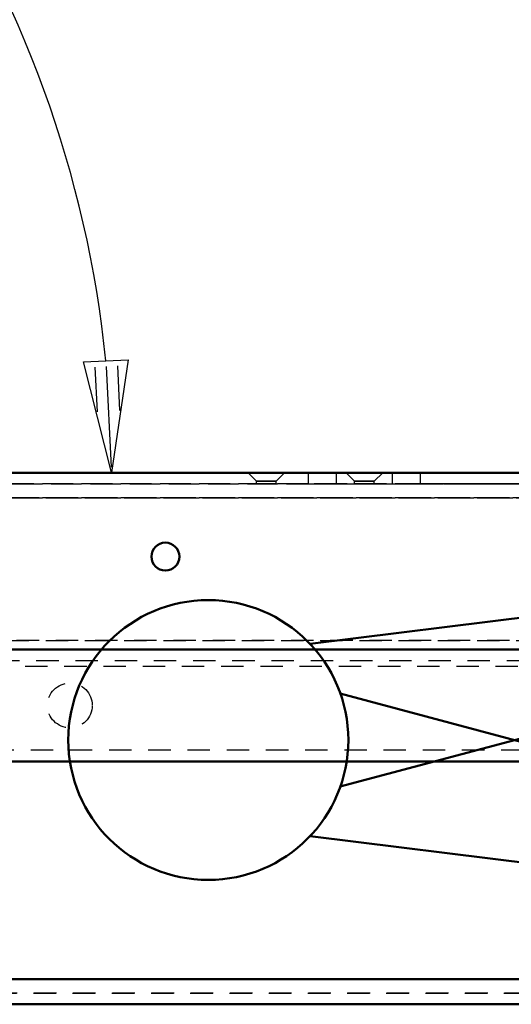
# Model space of a CAD drawing. Extents: x -8441 to -4361, y -3967 to -1117.
# Tile 94 of 149: x -6616 to -6528, y -2718 to -2542. Entities that reach past the tile are written whole.
import ezdxf
from ezdxf.enums import TextEntityAlignment as Align

# ---------------------------------------------------------------- set-up
doc = ezdxf.new("R2010")
doc.units = 0
doc.header["$MEASUREMENT"] = 0
doc.linetypes.add('HIDDEN', pattern=[7, 4, -3])
doc.layers.get('0').update_dxf_attribs({"linetype": 'CONTINUOUS'})
for name, color, linetype in [('DIM49', 4, 'CONTINUOUS'), ('LE_HIDDEN', 7, 'CONTINUOUS'), ('TXT_DIM49', 2, 'CONTINUOUS')]:
    doc.layers.add(name, color=color, linetype=linetype)
doc.layers.add('LE_ALL', color=7, linetype='CONTINUOUS', lineweight=50)

# ---------------------------------------------------------------- blocks, each defined once
blk = doc.blocks.new('_D29', base_point=(-6799.28, -2623.39))
at = {"layer": 'DIM49', "color": 1}
for p, q in [((-6630.75, -2481.98), (-6685.92, -2528.27)), ((-6646.07, -2494.84), (-6630.81, -2508.36)), ((-6637.19, -2513.19), (-6646.07, -2494.84)), ((-6634.6, -2509.98), (-6645.47, -2495.63)), ((-6633.01, -2508.78), (-6637.84, -2502.4)), ((-6636.2, -2511.19), (-6641.03, -2504.81)), ((-6630.81, -2508.36), (-6637.19, -2513.19)), ((-6604.28, -2603.62), (-6596.29, -2603.22)), ((-6599.28, -2623.39), (-6604.28, -2603.62)), ((-6596.29, -2603.22), (-6599.28, -2623.39)), ((-6602.23, -2604.52), (-6601.83, -2612.51)), ((-6600.23, -2604.42), (-6599.33, -2622.39)), ((-6598.23, -2604.32), (-6597.83, -2612.31))]:
    blk.add_line(p, q, dxfattribs=at)
blk.add_arc((-6799.28, -2623.39), 200, 5.7319, 34.268, dxfattribs=at)
at = {"layer": 'TXT_DIM49', "width": 0.518}
blk.add_text('40°', height=25, rotation=289.9943, dxfattribs=at).set_placement((-6603.42, -2532.89), align=Align.CENTER)

msp = doc.modelspace()

# ---------------------------------------------------------------- linework, layer by layer
msp.add_lwpolyline([(-6226.7, -2654.99), (-6913.7, -2654.99, -0.414214), (-6923.7, -2644.99), (-6923.7, -2633.39, -0.414214), (-6913.7, -2623.39), (-6226.7, -2623.39), (-6226.7, -2654.99)], format="xyb")
at = {"layer": 'LE_ALL'}
for p, q in [((-6801.6, -2623.4), (-6375.71, -2623.4)), ((-6752.62, -2623.4), (-6375.71, -2623.4)), ((-6521.76, -2623.4), (-6544.11, -2623.4)), ((-6306.7, -2654.99), (-6711.7, -2654.99)), ((-6718.21, -2713.9), (-6378.11, -2713.9)), ((-6718.21, -2713.9), (-6375.71, -2713.9)), ((-6514.61, -2713.9), (-6718.21, -2713.9)), ((-6514.61, -2713.9), (-6718.21, -2713.9)), ((-6718.21, -2718.4), (-6378.11, -2718.4)), ((-6718.21, -2718.4), (-6378.11, -2718.4)), ((-6718.21, -2718.4), (-6378.11, -2718.4)), ((-6718.21, -2718.4), (-6378.11, -2718.4))]:
    msp.add_line(p, q, dxfattribs=at)
at = {"layer": 'LE_ALL', "color": 1}
for p, q in [((-6563.83, -2653.99), (-6430.89, -2637.44)), ((-6558.42, -2679.5), (-6430.03, -2645.1)), ((-6558.42, -2662.84), (-6430.03, -2697.24)), ((-6563.83, -2688.35), (-6430.89, -2704.9))]:
    msp.add_line(p, q, dxfattribs=at)
at = {"layer": 'LE_ALL'}
for points in [[(-6375.71, -2623.4), (-6752.62, -2623.4)], [(-6383.61, -2623.4), (-6752.62, -2623.4)], [(-6383.61, -2623.4), (-6752.62, -2623.4)], [(-6549.11, -2623.4), (-6521.76, -2623.4)], [(-6521.76, -2623.4), (-6549.11, -2623.4)], [(-6521.76, -2623.4), (-6549.11, -2623.4)], [(-6838.7, -2674.99), (-6526.48, -2674.99), (-6501.48, -2674.99), (-6476.48, -2674.99), (-6451.48, -2674.99), (-6431.91, -2674.99), (-6406.91, -2674.99), (-6381.91, -2674.99), (-6356.91, -2674.99)], [(-6514.61, -2713.9), (-6718.21, -2713.9), (-6718.21, -2714.85)], [(-6514.61, -2713.9), (-6718.21, -2713.9), (-6718.21, -2714.85)], [(-6718.21, -2713.9), (-6514.61, -2713.9)], [(-6718.21, -2713.9), (-6514.61, -2713.9)], [(-6378.11, -2716.4), (-6378.11, -2718.4), (-6718.21, -2718.4)], [(-6378.11, -2716.4), (-6378.11, -2718.4), (-6718.21, -2718.4)]]:
    msp.add_lwpolyline(points, dxfattribs=at)
at = {"layer": 'LE_ALL', "color": 1}
msp.add_circle((-6581.99, -2671.17), 25, dxfattribs=at)
at = {"layer": 'LE_ALL'}
for major_axis in [(0, -2.5), (2.5, 0), (2.5, 0)]:
    msp.add_ellipse((-6589.65, -2638.4), major_axis=major_axis, ratio=1, start_param=0, end_param=6.283185, dxfattribs=at)
at = {"layer": 'LE_HIDDEN', "color": 1, "linetype": 'HIDDEN'}
for p, q in [((-6574.86, -2623.4), (-6568.36, -2623.4)), ((-6574.86, -2623.4), (-6573.36, -2624.9)), ((-6568.36, -2623.4), (-6574.86, -2623.4)), ((-6573.36, -2624.9), (-6569.86, -2624.9)), ((-6569.86, -2624.9), (-6573.36, -2624.9)), ((-6573.36, -2625.4), (-6573.36, -2624.9)), ((-6568.36, -2623.4), (-6569.86, -2624.9)), ((-6564.11, -2623.4), (-6559.11, -2623.4)), ((-6564.11, -2625.4), (-6564.11, -2623.4)), ((-6559.11, -2623.4), (-6564.11, -2623.4)), ((-6559.11, -2625.4), (-6559.11, -2623.4)), ((-6559.11, -2625.4), (-6559.11, -2623.4)), ((-6557.36, -2623.4), (-6550.86, -2623.4)), ((-6557.36, -2623.4), (-6550.86, -2623.4)), ((-6557.36, -2623.4), (-6555.86, -2624.9)), ((-6550.86, -2623.4), (-6557.36, -2623.4)), ((-6557.36, -2623.4), (-6555.86, -2624.9)), ((-6550.86, -2623.4), (-6557.36, -2623.4)), ((-6555.86, -2624.9), (-6552.36, -2624.9)), ((-6555.86, -2624.9), (-6552.36, -2624.9)), ((-6552.36, -2624.9), (-6555.86, -2624.9)), ((-6555.86, -2625.4), (-6555.86, -2624.9)), ((-6555.86, -2625.4), (-6555.86, -2624.9)), ((-6550.86, -2623.4), (-6552.36, -2624.9)), ((-6550.86, -2623.4), (-6552.36, -2624.9)), ((-6549.11, -2623.4), (-6544.11, -2623.4)), ((-6549.11, -2625.4), (-6549.11, -2623.4)), ((-6549.11, -2625.4), (-6549.11, -2623.4)), ((-6544.11, -2623.4), (-6549.11, -2623.4)), ((-6544.11, -2625.4), (-6544.11, -2623.4)), ((-6790.61, -2625.4), (-6383.61, -2625.4)), ((-6383.61, -2625.4), (-6790.61, -2625.4)), ((-6757.02, -2625.4), (-6417.19, -2625.4)), ((-6564.11, -2625.4), (-6644.11, -2625.4)), ((-6569.86, -2625.4), (-6573.36, -2625.4)), ((-6559.11, -2625.4), (-6564.11, -2625.4)), ((-6564.11, -2625.4), (-6559.11, -2625.4)), ((-6552.36, -2625.4), (-6555.86, -2625.4)), ((-6552.36, -2625.4), (-6555.86, -2625.4)), ((-6544.11, -2625.4), (-6549.11, -2625.4)), ((-6549.11, -2625.4), (-6544.11, -2625.4)), ((-6544.11, -2625.4), (-6464.11, -2625.4)), ((-6793.01, -2627.9), (-6381.21, -2627.9)), ((-6381.21, -2627.9), (-6793.01, -2627.9)), ((-6790.61, -2627.9), (-6383.61, -2627.9)), ((-6383.61, -2627.9), (-6790.61, -2627.9)), ((-6383.61, -2627.9), (-6790.61, -2627.9)), ((-6793.01, -2653.4), (-6381.21, -2653.4)), ((-6381.21, -2653.4), (-6793.01, -2653.4)), ((-6308.7, -2672.99), (-6836.7, -2672.99)), ((-6378.11, -2713.9), (-6718.21, -2713.9)), ((-6718.21, -2713.9), (-6378.11, -2713.9)), ((-6718.21, -2713.9), (-6375.71, -2713.9)), ((-6378.11, -2713.9), (-6718.21, -2713.9)), ((-6718.21, -2713.9), (-6378.11, -2713.9)), ((-6718.21, -2713.9), (-6375.71, -2713.9)), ((-6378.11, -2716.4), (-6718.21, -2716.4)), ((-6718.21, -2716.4), (-6378.11, -2716.4)), ((-6378.11, -2716.4), (-6718.21, -2716.4)), ((-6378.11, -2716.4), (-6718.21, -2716.4)), ((-6718.21, -2716.4), (-6378.11, -2716.4)), ((-6378.11, -2716.4), (-6718.21, -2716.4))]:
    msp.add_line(p, q, dxfattribs=at)
for points in [[(-6801.6, -2623.4), (-6375.71, -2623.4), (-6375.71, -2713.9)], [(-6375.71, -2713.9), (-6375.71, -2623.4), (-6801.6, -2623.4), (-6801.6, -2701.73)], [(-6801.6, -2623.4), (-6375.71, -2623.4), (-6375.71, -2713.9)], [(-6375.71, -2713.9), (-6375.71, -2623.4), (-6801.6, -2623.4), (-6801.6, -2701.73)], [(-6549.11, -2623.4), (-6549.11, -2623.4), (-6550.86, -2623.4), (-6550.86, -2623.4), (-6557.36, -2623.4), (-6557.36, -2623.4), (-6559.11, -2623.4), (-6559.11, -2623.4), (-6568.36, -2623.4), (-6568.36, -2623.4), (-6574.86, -2623.4), (-6574.86, -2623.4), (-6649.11, -2623.4), (-6649.11, -2623.4), (-6712.86, -2623.4), (-6712.86, -2623.4), (-6735.36, -2623.4), (-6735.36, -2623.4), (-6752.62, -2623.4), (-6792.29, -2623.4), (-6793.81, -2623.4), (-6795.86, -2623.4)], [(-6790.61, -2625.4), (-6790.61, -2623.4), (-6752.62, -2623.4), (-6735.36, -2623.4), (-6735.36, -2623.4), (-6712.86, -2623.4), (-6712.86, -2623.4), (-6649.11, -2623.4), (-6649.11, -2623.4), (-6574.86, -2623.4), (-6574.86, -2623.4), (-6568.36, -2623.4), (-6568.36, -2623.4), (-6559.11, -2623.4), (-6559.11, -2623.4), (-6557.36, -2623.4), (-6557.36, -2623.4), (-6550.86, -2623.4), (-6550.86, -2623.4), (-6549.11, -2623.4), (-6549.11, -2623.4)], [(-6383.61, -2625.4), (-6790.61, -2625.4), (-6790.61, -2623.4)], [(-6790.61, -2623.4), (-6383.61, -2623.4), (-6383.61, -2625.4)], [(-6752.62, -2623.4), (-6790.61, -2623.4), (-6790.61, -2625.4), (-6383.61, -2625.4)], [(-6549.11, -2623.4), (-6549.11, -2623.4), (-6550.86, -2623.4), (-6550.86, -2623.4), (-6557.36, -2623.4), (-6557.36, -2623.4), (-6559.11, -2623.4), (-6559.11, -2623.4), (-6568.36, -2623.4), (-6568.36, -2623.4), (-6574.86, -2623.4), (-6574.86, -2623.4), (-6649.11, -2623.4), (-6649.11, -2623.4), (-6712.86, -2623.4), (-6712.86, -2623.4), (-6735.36, -2623.4), (-6735.36, -2623.4), (-6752.62, -2623.4), (-6757.02, -2623.4), (-6759.61, -2623.4)], [(-6417.19, -2625.4), (-6757.02, -2625.4), (-6757.02, -2623.4), (-6417.19, -2623.4)], [(-6644.11, -2625.4), (-6644.11, -2623.4), (-6564.11, -2623.4)], [(-6644.11, -2625.4), (-6564.11, -2625.4), (-6564.11, -2623.4), (-6644.11, -2623.4)], [(-6573.36, -2625.4), (-6569.86, -2625.4), (-6569.86, -2624.9)], [(-6555.86, -2625.4), (-6552.36, -2625.4), (-6552.36, -2624.9), (-6555.86, -2624.9)], [(-6555.86, -2625.4), (-6552.36, -2625.4), (-6552.36, -2624.9)], [(-6459.11, -2625.4), (-6464.11, -2625.4), (-6544.11, -2625.4), (-6544.11, -2623.4), (-6464.11, -2623.4)], [(-6793.01, -2627.9), (-6381.21, -2627.9), (-6381.21, -2653.4)], [(-6793.01, -2627.9), (-6793.01, -2653.4), (-6381.21, -2653.4), (-6381.21, -2627.9)], [(-6381.21, -2653.4), (-6793.01, -2653.4), (-6793.01, -2627.9)], [(-6381.21, -2653.4), (-6381.21, -2627.9), (-6793.01, -2627.9), (-6793.01, -2653.4)], [(-6790.61, -2627.9), (-6383.61, -2627.9), (-6383.61, -2626.94)], [(-6836.7, -2656.99), (-6308.7, -2656.99), (-6308.7, -2672.99)], [(-6656.7, -2657.99), (-6451.7, -2657.99)], [(-6375.71, -2713.9), (-6718.21, -2713.9), (-6718.21, -2716.4)], [(-6375.71, -2713.9), (-6718.21, -2713.9), (-6718.21, -2716.4)], [(-6718.21, -2716.4), (-6378.11, -2716.4), (-6378.11, -2718.4)], [(-6718.21, -2716.4), (-6378.11, -2716.4), (-6378.11, -2718.4)], [(-6378.11, -2718.4), (-6718.21, -2718.4)], [(-6378.11, -2718.4), (-6718.21, -2718.4)]]:
    msp.add_lwpolyline(points, dxfattribs=at)
for centre, radius in [((-6589.65, -2638.4), 2.5), ((-6589.65, -2638.4), 2.5), ((-6589.65, -2638.4), 2.5), ((-6589.65, -2638.4), 2.5), ((-6606.7, -2664.99), 4)]:
    msp.add_circle(centre, radius, dxfattribs=at)
msp.add_ellipse((-6589.65, -2638.4), major_axis=(0, -2.5), ratio=1, start_param=0, end_param=6.283185, dxfattribs=at)

# ---------------------------------------------------------------- block references
at = {"layer": 'DIM49'}
msp.add_blockref('_D29', (-6799.28, -2623.39), dxfattribs=at)

doc.saveas('drawing.dxf')
